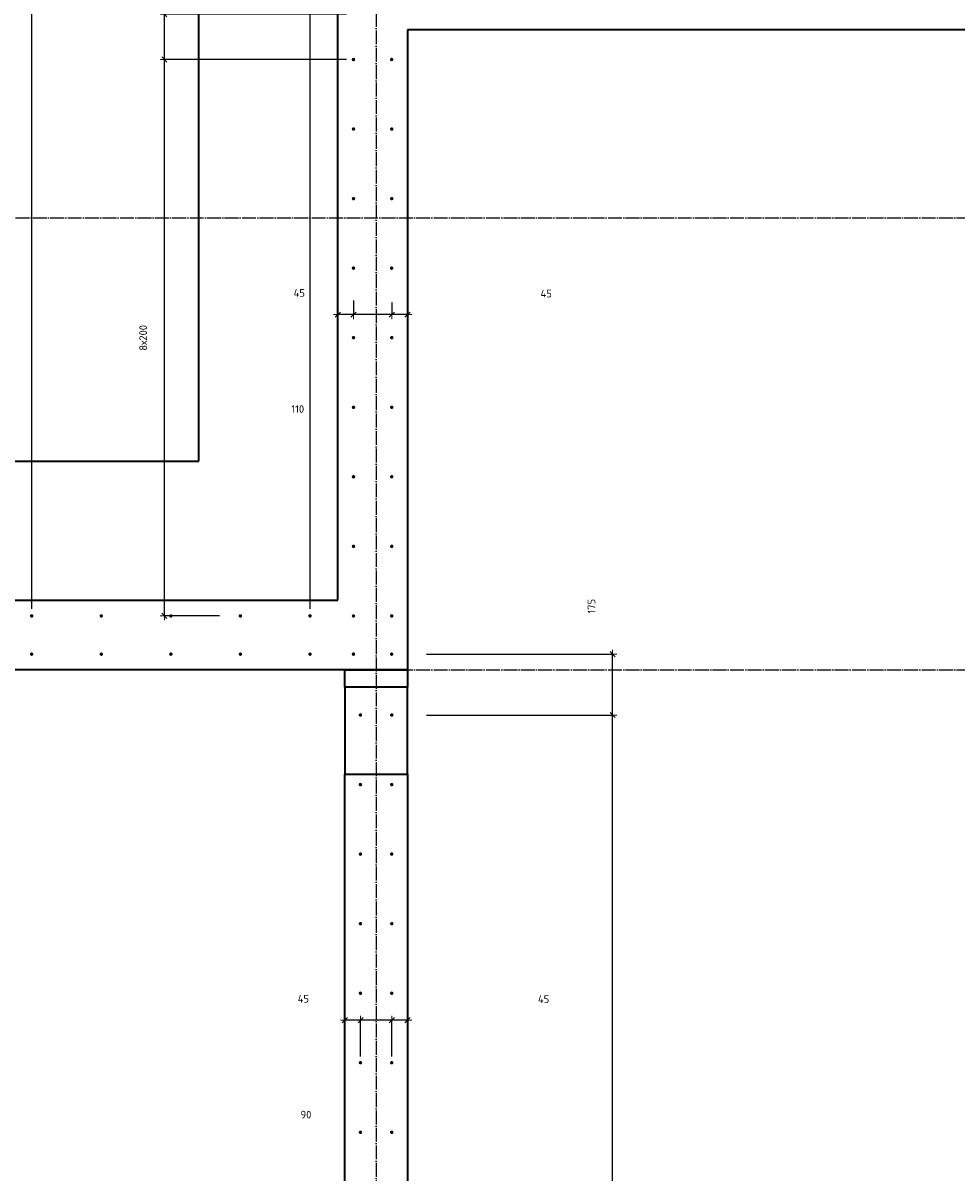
# Model space of a CAD drawing. Header units: millimetres. Extents: x 27309 to 183995, y -852 to 48500.
# Tile 58 of 93: x 151925 to 154610, y 42453 to 45760. Entities that reach past the tile are written whole.
import ezdxf

# ---------------------------------------------------------------- set-up
doc = ezdxf.new("R2010")
doc.units = ezdxf.units.MM
doc.header["$PDMODE"] = 65
doc.linetypes.add('______11', pattern=[50, 40, -5, 0, -5])
doc.linetypes.add('______5', pattern=[110, 80, -10, 10, -10])
doc.layers.add('Арм.стержн. Выпуски', color=180, linetype='Continuous', lineweight=35)
doc.layers.add('Размерная линия_ общее', color=7, linetype='Continuous', lineweight=13)
doc.layers.add('Осевая линия_ общее', color=7, linetype='______5', lineweight=13, true_color=0xa0a0a0)
doc.styles.add('ISOCPEUR', font='ISOCPEUR')
doc.dimstyles.new('DIMSTYLE_3', dxfattribs={"dimtxt": 22, "dimasz": 25, "dimexe": 0, "dimexo": 0, "dimgap": 11, "dimtad": 2, "dimdec": 0, "dimrnd": 5, "dimzin": 12, "dimdsep": 46, "dimtxsty": 'ISOCPEUR', "dimblk1": 'ALL_ML_STRICH', "dimblk2": 'ALL_ML_STRICH', "dimsah": 1, "dimcen": 0, "dimclrd": 7, "dimclre": 256, "dimclrt": 7, "dimadec": 0, "dimazin": 0, "dimtfac": 1, "dimtdec": 0, "dimtix": 1, "dimtmove": 2, "dimatfit": 3, "dimfxl": 0, "dimtzin": 0, "dimlwd": 0, "dimlwe": -3, "dimarcsym": 0})
doc.dimstyles.new('DIMSTYLE_5', dxfattribs={"dimtxt": 22, "dimasz": 25, "dimexe": 0, "dimexo": 0, "dimgap": 11, "dimtad": 2, "dimdec": 0, "dimrnd": 5, "dimzin": 12, "dimdsep": 46, "dimtxsty": 'ISOCPEUR', "dimblk1": 'ALL_ML_STRICH', "dimblk2": 'ALL_ML_STRICH', "dimsah": 1, "dimcen": 0, "dimclrd": 7, "dimclre": 256, "dimclrt": 7, "dimadec": 0, "dimazin": 0, "dimtfac": 1, "dimtdec": 0, "dimtix": 1, "dimtmove": 2, "dimatfit": 3, "dimfxl": 0, "dimtvp": 1.2, "dimtzin": 0, "dimlwd": 0, "dimlwe": -3, "dimarcsym": 0})

# ---------------------------------------------------------------- blocks, each defined once
blk = doc.blocks.new('ALL_ML_STRICH')
at = {"color": 0, "linetype": 'ByBlock', "lineweight": -2}
for p, q in [((-1, 0), (0.5, 0)), ((-0.3, -0.3), (0.3, 0.3)), ((0, -0.5), (0, 0.5))]:
    blk.add_line(p, q, dxfattribs=at)
blk = doc.blocks.new('*D9')
at = {"layer": 'DEFPOINTS', "color": 7, "linetype": 'Continuous', "lineweight": 13, "transparency": 33554687}
for p in [(152875, 45655), (152331.4, 44055), (152510, 44055)]:
    blk.add_point(p, dxfattribs=at)
at = {"layer": 'Размерная линия_ общее', "color": 253, "linetype": 'Continuous', "lineweight": -2, "true_color": 0xa0a0a0, "transparency": 33554687}
for p, q in [((152855, 45655), (152331.4, 45655)), ((152490, 44055), (152331.4, 44055))]:
    blk.add_line(p, q, dxfattribs=at)
at = {"layer": 'Размерная линия_ общее', "color": 7, "linetype": 'Continuous', "lineweight": -2, "transparency": 33554687}
blk.add_line((152331.4, 44055), (152331.4, 45655), dxfattribs=at)
at = {"layer": 'Размерная линия_ общее', "color": 7, "linetype": 'Continuous', "lineweight": 13, "transparency": 33554687, "xscale": 25, "yscale": 25, "zscale": 25}
for p, rotation in [((152331.4, 45655), 90), ((152331.4, 44055), 270)]:
    blk.add_blockref('ALL_ML_STRICH', p, dxfattribs=dict(at, rotation=rotation))
at = {"layer": 'Размерная линия_ общее', "color": 7, "linetype": 'Continuous', "lineweight": 13, "transparency": 33554687, "insert": (152259.4, 44817.6), "char_height": 22, "width": 1.1, "attachment_point": 1, "rotation": 90, "line_spacing_factor": 0.60241, "style": 'ISOCPEUR'}
blk.add_mtext('8х200', dxfattribs=at)
blk = doc.blocks.new('*D10')
at = {"layer": 'DEFPOINTS', "color": 7, "linetype": 'Continuous', "lineweight": 13, "transparency": 33554687}
for p in [(152875, 45785), (152331.4, 45655), (152875, 45655)]:
    blk.add_point(p, dxfattribs=at)
at = {"layer": 'Размерная линия_ общее', "color": 253, "linetype": 'Continuous', "lineweight": -2, "true_color": 0xa0a0a0, "transparency": 33554687}
for p, q in [((152855, 45785), (152331.4, 45785)), ((152855, 45655), (152331.4, 45655))]:
    blk.add_line(p, q, dxfattribs=at)
at = {"layer": 'Размерная линия_ общее', "color": 7, "linetype": 'Continuous', "lineweight": -2, "transparency": 33554687}
blk.add_line((152331.4, 45655), (152331.4, 45785), dxfattribs=at)
at = {"layer": 'Размерная линия_ общее', "color": 7, "linetype": 'Continuous', "lineweight": 13, "transparency": 33554687, "xscale": 25, "yscale": 25, "zscale": 25}
for p, rotation in [((152331.4, 45785), 90), ((152331.4, 45655), 270)]:
    blk.add_blockref('ALL_ML_STRICH', p, dxfattribs=dict(at, rotation=rotation))
at = {"layer": 'Размерная линия_ общее', "color": 7, "linetype": 'Continuous', "lineweight": 13, "transparency": 33554687, "insert": (152271.2, 45910.2), "char_height": 22, "width": 66, "attachment_point": 5, "rotation": 90, "style": 'ISOCPEUR'}
blk.add_mtext('\\A1;{130}', dxfattribs=at)
blk = doc.blocks.new('*D50')
at = {"layer": 'DEFPOINTS', "color": 7, "linetype": 'Continuous', "lineweight": 13, "transparency": 33554687}
for p in [(152985, 43770), (152985, 38370), (153619.9, 38370)]:
    blk.add_point(p, dxfattribs=at)
at = {"layer": 'Размерная линия_ общее', "color": 253, "linetype": 'Continuous', "lineweight": -2, "true_color": 0xa0a0a0, "transparency": 33554687}
for p, q in [((153085, 43770), (153619.9, 43770)), ((153085, 38370), (153619.9, 38370))]:
    blk.add_line(p, q, dxfattribs=at)
at = {"layer": 'Размерная линия_ общее', "color": 7, "linetype": 'Continuous', "lineweight": -2, "transparency": 33554687}
blk.add_line((153619.9, 38370), (153619.9, 43770), dxfattribs=at)
at = {"layer": 'Размерная линия_ общее', "color": 7, "linetype": 'Continuous', "lineweight": 13, "transparency": 33554687, "xscale": 25, "yscale": 25, "zscale": 25}
for p, rotation in [((153619.9, 43770), 90), ((153619.9, 38370), 270)]:
    blk.add_blockref('ALL_ML_STRICH', p, dxfattribs=dict(at, rotation=rotation))
at = {"layer": 'Размерная линия_ общее', "color": 7, "linetype": 'Continuous', "lineweight": 13, "transparency": 33554687, "insert": (153547.9, 40985.3), "char_height": 22, "width": 1.1, "attachment_point": 1, "rotation": 90, "line_spacing_factor": 0.60241, "style": 'ISOCPEUR'}
blk.add_mtext('27х200=5400', dxfattribs=at)
blk = doc.blocks.new('*D51')
at = {"layer": 'DEFPOINTS', "color": 7, "linetype": 'Continuous', "lineweight": 13, "transparency": 33554687}
for p in [(152985, 43945), (152985, 43770), (153619.9, 43770)]:
    blk.add_point(p, dxfattribs=at)
at = {"layer": 'Размерная линия_ общее', "color": 253, "linetype": 'Continuous', "lineweight": -2, "true_color": 0xa0a0a0, "transparency": 33554687}
for p, q in [((153085, 43945), (153619.9, 43945)), ((153085, 43770), (153619.9, 43770))]:
    blk.add_line(p, q, dxfattribs=at)
at = {"layer": 'Размерная линия_ общее', "color": 7, "linetype": 'Continuous', "lineweight": -2, "transparency": 33554687}
blk.add_line((153619.9, 43770), (153619.9, 43945), dxfattribs=at)
at = {"layer": 'Размерная линия_ общее', "color": 7, "linetype": 'Continuous', "lineweight": 13, "transparency": 33554687, "xscale": 25, "yscale": 25, "zscale": 25}
for p, rotation in [((153619.9, 43945), 90), ((153619.9, 43770), 270)]:
    blk.add_blockref('ALL_ML_STRICH', p, dxfattribs=dict(at, rotation=rotation))
at = {"layer": 'Размерная линия_ общее', "color": 7, "linetype": 'Continuous', "lineweight": 13, "transparency": 33554687, "insert": (153559.1, 44082.7), "char_height": 22, "width": 66, "attachment_point": 5, "rotation": 90, "style": 'ISOCPEUR'}
blk.add_mtext('\\A1;{175}', dxfattribs=at)
blk = doc.blocks.new('*D164')
at = {"layer": 'DEFPOINTS', "color": 7, "linetype": 'Continuous', "lineweight": 13, "transparency": 33554687}
for p in [(152985, 44976.7), (153030, 44921.3), (153030, 44882)]:
    blk.add_point(p, dxfattribs=at)
at = {"layer": 'Размерная линия_ общее', "color": 253, "linetype": 'Continuous', "lineweight": -2, "true_color": 0xa0a0a0, "transparency": 33554687}
for p, q in [((152985, 44956.7), (152985, 44921.3)), ((153030, 44902), (153030, 44921.3))]:
    blk.add_line(p, q, dxfattribs=at)
at = {"layer": 'Размерная линия_ общее', "color": 7, "linetype": 'Continuous', "lineweight": -2, "transparency": 33554687}
blk.add_line((153030, 44921.3), (152985, 44921.3), dxfattribs=at)
at = {"layer": 'Размерная линия_ общее', "color": 7, "linetype": 'Continuous', "lineweight": 13, "transparency": 33554687, "xscale": 25, "yscale": 25, "zscale": 25}
for p, rotation in [((152985, 44921.3), 180), ((153030, 44921.3), 360)]:
    blk.add_blockref('ALL_ML_STRICH', p, dxfattribs=dict(at, rotation=rotation))
at = {"layer": 'Размерная линия_ общее', "color": 7, "linetype": 'Continuous', "lineweight": 13, "transparency": 33554687, "insert": (153429, 44981.9), "char_height": 22, "width": 44, "attachment_point": 5, "style": 'ISOCPEUR'}
blk.add_mtext('\\A1;{45}', dxfattribs=at)
blk = doc.blocks.new('*D165')
at = {"layer": 'DEFPOINTS', "color": 7, "linetype": 'Continuous', "lineweight": 13, "transparency": 33554687}
for p in [(152875, 44981.7), (152985, 44976.7), (152985, 44921.3)]:
    blk.add_point(p, dxfattribs=at)
at = {"layer": 'Размерная линия_ общее', "color": 253, "linetype": 'Continuous', "lineweight": -2, "true_color": 0xa0a0a0, "transparency": 33554687}
for p, q in [((152875, 44961.7), (152875, 44921.3)), ((152985, 44956.7), (152985, 44921.3))]:
    blk.add_line(p, q, dxfattribs=at)
at = {"layer": 'Размерная линия_ общее', "color": 7, "linetype": 'Continuous', "lineweight": -2, "transparency": 33554687}
blk.add_line((152985, 44921.3), (152875, 44921.3), dxfattribs=at)
at = {"layer": 'Размерная линия_ общее', "color": 7, "linetype": 'Continuous', "lineweight": 13, "transparency": 33554687, "xscale": 25, "yscale": 25, "zscale": 25}
for p, rotation in [((152875, 44921.3), 180), ((152985, 44921.3), 360)]:
    blk.add_blockref('ALL_ML_STRICH', p, dxfattribs=dict(at, rotation=rotation))
at = {"layer": 'Размерная линия_ общее', "color": 7, "linetype": 'Continuous', "lineweight": 13, "transparency": 33554687, "insert": (152714.7, 44649.9), "char_height": 22, "width": 66, "attachment_point": 5, "style": 'ISOCPEUR'}
blk.add_mtext('\\A1;{110}', dxfattribs=at)
blk = doc.blocks.new('*D166')
at = {"layer": 'DEFPOINTS', "color": 7, "linetype": 'Continuous', "lineweight": 13, "transparency": 33554687}
for p in [(152875, 44981.7), (152875, 44921.3), (152830, 44892.9)]:
    blk.add_point(p, dxfattribs=at)
at = {"layer": 'Размерная линия_ общее', "color": 253, "linetype": 'Continuous', "lineweight": -2, "true_color": 0xa0a0a0, "transparency": 33554687}
for p, q in [((152875, 44961.7), (152875, 44921.3)), ((152830, 44912.9), (152830, 44921.3))]:
    blk.add_line(p, q, dxfattribs=at)
at = {"layer": 'Размерная линия_ общее', "color": 7, "linetype": 'Continuous', "lineweight": -2, "transparency": 33554687}
blk.add_line((152875, 44921.3), (152830, 44921.3), dxfattribs=at)
at = {"layer": 'Размерная линия_ общее', "color": 7, "linetype": 'Continuous', "lineweight": 13, "transparency": 33554687, "xscale": 25, "yscale": 25, "zscale": 25}
for p, rotation in [((152830, 44921.3), 180), ((152875, 44921.3), 360)]:
    blk.add_blockref('ALL_ML_STRICH', p, dxfattribs=dict(at, rotation=rotation))
at = {"layer": 'Размерная линия_ общее', "color": 7, "linetype": 'Continuous', "lineweight": 13, "transparency": 33554687, "insert": (152719.2, 44983.6), "char_height": 22, "width": 44, "attachment_point": 5, "style": 'ISOCPEUR'}
blk.add_mtext('\\A1;{45}', dxfattribs=at)
blk = doc.blocks.new('*D186')
at = {"layer": 'DEFPOINTS', "color": 7, "linetype": 'Continuous', "lineweight": 13, "transparency": 33554687}
for p in [(153030, 42892.4), (153030, 42829.7), (152985, 42767.7)]:
    blk.add_point(p, dxfattribs=at)
at = {"layer": 'Размерная линия_ общее', "color": 253, "linetype": 'Continuous', "lineweight": -2, "true_color": 0xa0a0a0, "transparency": 33554687}
for p, q in [((152985, 42787.7), (152985, 42892.4)), ((153030, 42849.7), (153030, 42892.4))]:
    blk.add_line(p, q, dxfattribs=at)
at = {"layer": 'Размерная линия_ общее', "color": 7, "linetype": 'Continuous', "lineweight": -2, "transparency": 33554687}
blk.add_line((153030, 42892.4), (152985, 42892.4), dxfattribs=at)
at = {"layer": 'Размерная линия_ общее', "color": 7, "linetype": 'Continuous', "lineweight": 13, "transparency": 33554687, "xscale": 25, "yscale": 25, "zscale": 25}
for p, rotation in [((152985, 42892.4), 180), ((153030, 42892.4), 360)]:
    blk.add_blockref('ALL_ML_STRICH', p, dxfattribs=dict(at, rotation=rotation))
at = {"layer": 'Размерная линия_ общее', "color": 7, "linetype": 'Continuous', "lineweight": 13, "transparency": 33554687, "insert": (153421.5, 42952.9), "char_height": 22, "width": 44, "attachment_point": 5, "style": 'ISOCPEUR'}
blk.add_mtext('\\A1;{45}', dxfattribs=at)
blk = doc.blocks.new('*D187')
at = {"layer": 'DEFPOINTS', "color": 7, "linetype": 'Continuous', "lineweight": 13, "transparency": 33554687}
for p in [(152985, 42892.4), (152895.5, 42767.7), (152985, 42767.7)]:
    blk.add_point(p, dxfattribs=at)
at = {"layer": 'Размерная линия_ общее', "color": 253, "linetype": 'Continuous', "lineweight": -2, "true_color": 0xa0a0a0, "transparency": 33554687}
for p, q in [((152895.5, 42787.7), (152895.5, 42892.4)), ((152985, 42787.7), (152985, 42892.4))]:
    blk.add_line(p, q, dxfattribs=at)
at = {"layer": 'Размерная линия_ общее', "color": 7, "linetype": 'Continuous', "lineweight": -2, "transparency": 33554687}
blk.add_line((152985, 42892.4), (152895.5, 42892.4), dxfattribs=at)
at = {"layer": 'Размерная линия_ общее', "color": 7, "linetype": 'Continuous', "lineweight": 13, "transparency": 33554687, "xscale": 25, "yscale": 25, "zscale": 25}
for p, rotation in [((152895.5, 42892.4), 180), ((152985, 42892.4), 360)]:
    blk.add_blockref('ALL_ML_STRICH', p, dxfattribs=dict(at, rotation=rotation))
at = {"layer": 'Размерная линия_ общее', "color": 7, "linetype": 'Continuous', "lineweight": 13, "transparency": 33554687, "insert": (152738.3, 42620.9), "char_height": 22, "width": 44, "attachment_point": 5, "style": 'ISOCPEUR'}
blk.add_mtext('\\A1;{90}', dxfattribs=at)
blk = doc.blocks.new('*D188')
at = {"layer": 'DEFPOINTS', "color": 7, "linetype": 'Continuous', "lineweight": 13, "transparency": 33554687}
for p in [(152895.5, 42892.4), (152850, 42789.1), (152895.5, 42767.7)]:
    blk.add_point(p, dxfattribs=at)
at = {"layer": 'Размерная линия_ общее', "color": 253, "linetype": 'Continuous', "lineweight": -2, "true_color": 0xa0a0a0, "transparency": 33554687}
for p, q in [((152850, 42809.1), (152850, 42892.4)), ((152895.5, 42787.7), (152895.5, 42892.4))]:
    blk.add_line(p, q, dxfattribs=at)
at = {"layer": 'Размерная линия_ общее', "color": 7, "linetype": 'Continuous', "lineweight": -2, "transparency": 33554687}
blk.add_line((152895.5, 42892.4), (152850, 42892.4), dxfattribs=at)
at = {"layer": 'Размерная линия_ общее', "color": 7, "linetype": 'Continuous', "lineweight": 13, "transparency": 33554687, "xscale": 25, "yscale": 25, "zscale": 25}
for p, rotation in [((152850, 42892.4), 180), ((152895.5, 42892.4), 360)]:
    blk.add_blockref('ALL_ML_STRICH', p, dxfattribs=dict(at, rotation=rotation))
at = {"layer": 'Размерная линия_ общее', "color": 7, "linetype": 'Continuous', "lineweight": 13, "transparency": 33554687, "insert": (152730.9, 42954), "char_height": 22, "width": 44, "attachment_point": 5, "style": 'ISOCPEUR'}
blk.add_mtext('\\A1;{45}', dxfattribs=at)
blk = doc.blocks.new('*D360')
at = {"layer": 'DEFPOINTS', "color": 7, "linetype": 'Continuous', "lineweight": 13, "transparency": 33554687}
for p in [(151900, 46497.3), (151900, 44100), (151950, 44055)]:
    blk.add_point(p, dxfattribs=at)
at = {"layer": 'Размерная линия_ общее', "color": 253, "linetype": 'Continuous', "lineweight": -2, "true_color": 0xa0a0a0, "transparency": 33554687}
for p, q in [((151900, 44120), (151900, 46497.3)), ((151950, 44075), (151950, 46497.3))]:
    blk.add_line(p, q, dxfattribs=at)
at = {"layer": 'Размерная линия_ общее', "color": 7, "linetype": 'Continuous', "lineweight": -2, "transparency": 33554687}
blk.add_line((151900, 46497.3), (151950, 46497.3), dxfattribs=at)
at = {"layer": 'Размерная линия_ общее', "color": 7, "linetype": 'Continuous', "lineweight": 13, "transparency": 33554687, "xscale": 25, "yscale": 25, "zscale": 25, "rotation": 180}
blk.add_blockref('ALL_ML_STRICH', (151900, 46497.3), dxfattribs=at)
at = {"layer": 'Размерная линия_ общее', "color": 7, "linetype": 'Continuous', "lineweight": 13, "transparency": 33554687, "xscale": 25, "yscale": 25, "zscale": 25}
blk.add_blockref('ALL_ML_STRICH', (151950, 46497.3), dxfattribs=at)
at = {"layer": 'Размерная линия_ общее', "color": 7, "linetype": 'Continuous', "lineweight": 13, "transparency": 33554687, "insert": (152050.5, 46874.3), "char_height": 22, "width": 44, "attachment_point": 5, "style": 'ISOCPEUR'}
blk.add_mtext('\\A1;{50}', dxfattribs=at)
blk = doc.blocks.new('*D361')
at = {"layer": 'DEFPOINTS', "color": 7, "linetype": 'Continuous', "lineweight": 13, "transparency": 33554687}
for p in [(151950, 46497.3), (151950, 44055), (152750, 44055)]:
    blk.add_point(p, dxfattribs=at)
at = {"layer": 'Размерная линия_ общее', "color": 253, "linetype": 'Continuous', "lineweight": -2, "true_color": 0xa0a0a0, "transparency": 33554687}
for p, q in [((151950, 44075), (151950, 46497.3)), ((152750, 44075), (152750, 46497.3))]:
    blk.add_line(p, q, dxfattribs=at)
at = {"layer": 'Размерная линия_ общее', "color": 7, "linetype": 'Continuous', "lineweight": -2, "transparency": 33554687}
blk.add_line((151950, 46497.3), (152750, 46497.3), dxfattribs=at)
at = {"layer": 'Размерная линия_ общее', "color": 7, "linetype": 'Continuous', "lineweight": 13, "transparency": 33554687, "xscale": 25, "yscale": 25, "zscale": 25, "rotation": 180}
blk.add_blockref('ALL_ML_STRICH', (151950, 46497.3), dxfattribs=at)
at = {"layer": 'Размерная линия_ общее', "color": 7, "linetype": 'Continuous', "lineweight": 13, "transparency": 33554687, "xscale": 25, "yscale": 25, "zscale": 25}
blk.add_blockref('ALL_ML_STRICH', (152750, 46497.3), dxfattribs=at)
at = {"layer": 'Размерная линия_ общее', "color": 7, "linetype": 'Continuous', "lineweight": 13, "transparency": 33554687, "insert": (152351.1, 46558.3), "char_height": 22, "width": 66, "attachment_point": 5, "style": 'ISOCPEUR'}
blk.add_mtext('\\A1;{800}', dxfattribs=at)
blk = doc.blocks.new('*D362')
at = {"layer": 'DEFPOINTS', "color": 7, "linetype": 'Continuous', "lineweight": 13, "transparency": 33554687}
for p in [(152750, 46497.3), (152875, 45895), (152750, 44055)]:
    blk.add_point(p, dxfattribs=at)
at = {"layer": 'Размерная линия_ общее', "color": 253, "linetype": 'Continuous', "lineweight": -2, "true_color": 0xa0a0a0, "transparency": 33554687}
for p, q in [((152750, 44075), (152750, 46497.3)), ((152875, 45915), (152875, 46497.3))]:
    blk.add_line(p, q, dxfattribs=at)
at = {"layer": 'Размерная линия_ общее', "color": 7, "linetype": 'Continuous', "lineweight": -2, "transparency": 33554687}
blk.add_line((152750, 46497.3), (152875, 46497.3), dxfattribs=at)
at = {"layer": 'Размерная линия_ общее', "color": 7, "linetype": 'Continuous', "lineweight": 13, "transparency": 33554687, "xscale": 25, "yscale": 25, "zscale": 25, "rotation": 180}
blk.add_blockref('ALL_ML_STRICH', (152750, 46497.3), dxfattribs=at)
at = {"layer": 'Размерная линия_ общее', "color": 7, "linetype": 'Continuous', "lineweight": 13, "transparency": 33554687, "xscale": 25, "yscale": 25, "zscale": 25}
blk.add_blockref('ALL_ML_STRICH', (152875, 46497.3), dxfattribs=at)
at = {"layer": 'Размерная линия_ общее', "color": 7, "linetype": 'Continuous', "lineweight": 13, "transparency": 33554687, "insert": (152452.1, 46908.7), "char_height": 22, "width": 66, "attachment_point": 5, "style": 'ISOCPEUR'}
blk.add_mtext('\\A1;{125}', dxfattribs=at)

msp = doc.modelspace()

# ---------------------------------------------------------------- hatches: boundary and pattern name
at = {"layer": 'Арм.стержн. Выпуски', "linetype": 'Continuous', "lineweight": 35, "transparency": 33554687}
for points in [[(152880, 45655), (152879.6, 45656.9), (152878.5, 45658.5), (152876.9, 45659.6), (152875, 45660), (152873.1, 45659.6), (152871.5, 45658.5), (152870.4, 45656.9), (152870, 45655), (152870.4, 45653.1), (152871.5, 45651.5), (152873.1, 45650.4), (152875, 45650), (152876.9, 45650.4), (152878.5, 45651.5), (152879.6, 45653.1)], [(152990, 45655), (152989.6, 45656.9), (152988.5, 45658.5), (152986.9, 45659.6), (152985, 45660), (152983.1, 45659.6), (152981.5, 45658.5), (152980.4, 45656.9), (152980, 45655), (152980.4, 45653.1), (152981.5, 45651.5), (152983.1, 45650.4), (152985, 45650), (152986.9, 45650.4), (152988.5, 45651.5), (152989.6, 45653.1)], [(152880, 45455), (152879.6, 45456.9), (152878.5, 45458.5), (152876.9, 45459.6), (152875, 45460), (152873.1, 45459.6), (152871.5, 45458.5), (152870.4, 45456.9), (152870, 45455), (152870.4, 45453.1), (152871.5, 45451.5), (152873.1, 45450.4), (152875, 45450), (152876.9, 45450.4), (152878.5, 45451.5), (152879.6, 45453.1)], [(152990, 45455), (152989.6, 45456.9), (152988.5, 45458.5), (152986.9, 45459.6), (152985, 45460), (152983.1, 45459.6), (152981.5, 45458.5), (152980.4, 45456.9), (152980, 45455), (152980.4, 45453.1), (152981.5, 45451.5), (152983.1, 45450.4), (152985, 45450), (152986.9, 45450.4), (152988.5, 45451.5), (152989.6, 45453.1)], [(152880, 45255), (152879.6, 45256.9), (152878.5, 45258.5), (152876.9, 45259.6), (152875, 45260), (152873.1, 45259.6), (152871.5, 45258.5), (152870.4, 45256.9), (152870, 45255), (152870.4, 45253.1), (152871.5, 45251.5), (152873.1, 45250.4), (152875, 45250), (152876.9, 45250.4), (152878.5, 45251.5), (152879.6, 45253.1)], [(152990, 45255), (152989.6, 45256.9), (152988.5, 45258.5), (152986.9, 45259.6), (152985, 45260), (152983.1, 45259.6), (152981.5, 45258.5), (152980.4, 45256.9), (152980, 45255), (152980.4, 45253.1), (152981.5, 45251.5), (152983.1, 45250.4), (152985, 45250), (152986.9, 45250.4), (152988.5, 45251.5), (152989.6, 45253.1)], [(152880, 45055), (152879.6, 45056.9), (152878.5, 45058.5), (152876.9, 45059.6), (152875, 45060), (152873.1, 45059.6), (152871.5, 45058.5), (152870.4, 45056.9), (152870, 45055), (152870.4, 45053.1), (152871.5, 45051.5), (152873.1, 45050.4), (152875, 45050), (152876.9, 45050.4), (152878.5, 45051.5), (152879.6, 45053.1)], [(152990, 45055), (152989.6, 45056.9), (152988.5, 45058.5), (152986.9, 45059.6), (152985, 45060), (152983.1, 45059.6), (152981.5, 45058.5), (152980.4, 45056.9), (152980, 45055), (152980.4, 45053.1), (152981.5, 45051.5), (152983.1, 45050.4), (152985, 45050), (152986.9, 45050.4), (152988.5, 45051.5), (152989.6, 45053.1)], [(152880, 44855), (152879.6, 44856.9), (152878.5, 44858.5), (152876.9, 44859.6), (152875, 44860), (152873.1, 44859.6), (152871.5, 44858.5), (152870.4, 44856.9), (152870, 44855), (152870.4, 44853.1), (152871.5, 44851.5), (152873.1, 44850.4), (152875, 44850), (152876.9, 44850.4), (152878.5, 44851.5), (152879.6, 44853.1)], [(152990, 44855), (152989.6, 44856.9), (152988.5, 44858.5), (152986.9, 44859.6), (152985, 44860), (152983.1, 44859.6), (152981.5, 44858.5), (152980.4, 44856.9), (152980, 44855), (152980.4, 44853.1), (152981.5, 44851.5), (152983.1, 44850.4), (152985, 44850), (152986.9, 44850.4), (152988.5, 44851.5), (152989.6, 44853.1)], [(152880, 44655), (152879.6, 44656.9), (152878.5, 44658.5), (152876.9, 44659.6), (152875, 44660), (152873.1, 44659.6), (152871.5, 44658.5), (152870.4, 44656.9), (152870, 44655), (152870.4, 44653.1), (152871.5, 44651.5), (152873.1, 44650.4), (152875, 44650), (152876.9, 44650.4), (152878.5, 44651.5), (152879.6, 44653.1)], [(152990, 44655), (152989.6, 44656.9), (152988.5, 44658.5), (152986.9, 44659.6), (152985, 44660), (152983.1, 44659.6), (152981.5, 44658.5), (152980.4, 44656.9), (152980, 44655), (152980.4, 44653.1), (152981.5, 44651.5), (152983.1, 44650.4), (152985, 44650), (152986.9, 44650.4), (152988.5, 44651.5), (152989.6, 44653.1)], [(152880, 44455), (152879.6, 44456.9), (152878.5, 44458.5), (152876.9, 44459.6), (152875, 44460), (152873.1, 44459.6), (152871.5, 44458.5), (152870.4, 44456.9), (152870, 44455), (152870.4, 44453.1), (152871.5, 44451.5), (152873.1, 44450.4), (152875, 44450), (152876.9, 44450.4), (152878.5, 44451.5), (152879.6, 44453.1)], [(152990, 44455), (152989.6, 44456.9), (152988.5, 44458.5), (152986.9, 44459.6), (152985, 44460), (152983.1, 44459.6), (152981.5, 44458.5), (152980.4, 44456.9), (152980, 44455), (152980.4, 44453.1), (152981.5, 44451.5), (152983.1, 44450.4), (152985, 44450), (152986.9, 44450.4), (152988.5, 44451.5), (152989.6, 44453.1)], [(152880, 44255), (152879.6, 44256.9), (152878.5, 44258.5), (152876.9, 44259.6), (152875, 44260), (152873.1, 44259.6), (152871.5, 44258.5), (152870.4, 44256.9), (152870, 44255), (152870.4, 44253.1), (152871.5, 44251.5), (152873.1, 44250.4), (152875, 44250), (152876.9, 44250.4), (152878.5, 44251.5), (152879.6, 44253.1)], [(152990, 44255), (152989.6, 44256.9), (152988.5, 44258.5), (152986.9, 44259.6), (152985, 44260), (152983.1, 44259.6), (152981.5, 44258.5), (152980.4, 44256.9), (152980, 44255), (152980.4, 44253.1), (152981.5, 44251.5), (152983.1, 44250.4), (152985, 44250), (152986.9, 44250.4), (152988.5, 44251.5), (152989.6, 44253.1)], [(151955, 44055), (151954.6, 44056.9), (151953.5, 44058.5), (151951.9, 44059.6), (151950, 44060), (151948.1, 44059.6), (151946.5, 44058.5), (151945.4, 44056.9), (151945, 44055), (151945.4, 44053.1), (151946.5, 44051.5), (151948.1, 44050.4), (151950, 44050), (151951.9, 44050.4), (151953.5, 44051.5), (151954.6, 44053.1)], [(152155, 44055), (152154.6, 44056.9), (152153.5, 44058.5), (152151.9, 44059.6), (152150, 44060), (152148.1, 44059.6), (152146.5, 44058.5), (152145.4, 44056.9), (152145, 44055), (152145.4, 44053.1), (152146.5, 44051.5), (152148.1, 44050.4), (152150, 44050), (152151.9, 44050.4), (152153.5, 44051.5), (152154.6, 44053.1)], [(152355, 44055), (152354.6, 44056.9), (152353.5, 44058.5), (152351.9, 44059.6), (152350, 44060), (152348.1, 44059.6), (152346.5, 44058.5), (152345.4, 44056.9), (152345, 44055), (152345.4, 44053.1), (152346.5, 44051.5), (152348.1, 44050.4), (152350, 44050), (152351.9, 44050.4), (152353.5, 44051.5), (152354.6, 44053.1)], [(152555, 44055), (152554.6, 44056.9), (152553.5, 44058.5), (152551.9, 44059.6), (152550, 44060), (152548.1, 44059.6), (152546.5, 44058.5), (152545.4, 44056.9), (152545, 44055), (152545.4, 44053.1), (152546.5, 44051.5), (152548.1, 44050.4), (152550, 44050), (152551.9, 44050.4), (152553.5, 44051.5), (152554.6, 44053.1)], [(152755, 44055), (152754.6, 44056.9), (152753.5, 44058.5), (152751.9, 44059.6), (152750, 44060), (152748.1, 44059.6), (152746.5, 44058.5), (152745.4, 44056.9), (152745, 44055), (152745.4, 44053.1), (152746.5, 44051.5), (152748.1, 44050.4), (152750, 44050), (152751.9, 44050.4), (152753.5, 44051.5), (152754.6, 44053.1)], [(152880, 44055), (152879.6, 44056.9), (152878.5, 44058.5), (152876.9, 44059.6), (152875, 44060), (152873.1, 44059.6), (152871.5, 44058.5), (152870.4, 44056.9), (152870, 44055), (152870.4, 44053.1), (152871.5, 44051.5), (152873.1, 44050.4), (152875, 44050), (152876.9, 44050.4), (152878.5, 44051.5), (152879.6, 44053.1)], [(152990, 44055), (152989.6, 44056.9), (152988.5, 44058.5), (152986.9, 44059.6), (152985, 44060), (152983.1, 44059.6), (152981.5, 44058.5), (152980.4, 44056.9), (152980, 44055), (152980.4, 44053.1), (152981.5, 44051.5), (152983.1, 44050.4), (152985, 44050), (152986.9, 44050.4), (152988.5, 44051.5), (152989.6, 44053.1)], [(151955, 43945), (151954.6, 43946.9), (151953.5, 43948.5), (151951.9, 43949.6), (151950, 43950), (151948.1, 43949.6), (151946.5, 43948.5), (151945.4, 43946.9), (151945, 43945), (151945.4, 43943.1), (151946.5, 43941.5), (151948.1, 43940.4), (151950, 43940), (151951.9, 43940.4), (151953.5, 43941.5), (151954.6, 43943.1)], [(152155, 43945), (152154.6, 43946.9), (152153.5, 43948.5), (152151.9, 43949.6), (152150, 43950), (152148.1, 43949.6), (152146.5, 43948.5), (152145.4, 43946.9), (152145, 43945), (152145.4, 43943.1), (152146.5, 43941.5), (152148.1, 43940.4), (152150, 43940), (152151.9, 43940.4), (152153.5, 43941.5), (152154.6, 43943.1)], [(152355, 43945), (152354.6, 43946.9), (152353.5, 43948.5), (152351.9, 43949.6), (152350, 43950), (152348.1, 43949.6), (152346.5, 43948.5), (152345.4, 43946.9), (152345, 43945), (152345.4, 43943.1), (152346.5, 43941.5), (152348.1, 43940.4), (152350, 43940), (152351.9, 43940.4), (152353.5, 43941.5), (152354.6, 43943.1)], [(152555, 43945), (152554.6, 43946.9), (152553.5, 43948.5), (152551.9, 43949.6), (152550, 43950), (152548.1, 43949.6), (152546.5, 43948.5), (152545.4, 43946.9), (152545, 43945), (152545.4, 43943.1), (152546.5, 43941.5), (152548.1, 43940.4), (152550, 43940), (152551.9, 43940.4), (152553.5, 43941.5), (152554.6, 43943.1)], [(152755, 43945), (152754.6, 43946.9), (152753.5, 43948.5), (152751.9, 43949.6), (152750, 43950), (152748.1, 43949.6), (152746.5, 43948.5), (152745.4, 43946.9), (152745, 43945), (152745.4, 43943.1), (152746.5, 43941.5), (152748.1, 43940.4), (152750, 43940), (152751.9, 43940.4), (152753.5, 43941.5), (152754.6, 43943.1)], [(152880, 43945), (152879.6, 43946.9), (152878.5, 43948.5), (152876.9, 43949.6), (152875, 43950), (152873.1, 43949.6), (152871.5, 43948.5), (152870.4, 43946.9), (152870, 43945), (152870.4, 43943.1), (152871.5, 43941.5), (152873.1, 43940.4), (152875, 43940), (152876.9, 43940.4), (152878.5, 43941.5), (152879.6, 43943.1)], [(152990, 43945), (152989.6, 43946.9), (152988.5, 43948.5), (152986.9, 43949.6), (152985, 43950), (152983.1, 43949.6), (152981.5, 43948.5), (152980.4, 43946.9), (152980, 43945), (152980.4, 43943.1), (152981.5, 43941.5), (152983.1, 43940.4), (152985, 43940), (152986.9, 43940.4), (152988.5, 43941.5), (152989.6, 43943.1)], [(152900, 43770), (152899.6, 43771.9), (152898.5, 43773.5), (152896.9, 43774.6), (152895, 43775), (152893.1, 43774.6), (152891.5, 43773.5), (152890.4, 43771.9), (152890, 43770), (152890.4, 43768.1), (152891.5, 43766.5), (152893.1, 43765.4), (152895, 43765), (152896.9, 43765.4), (152898.5, 43766.5), (152899.6, 43768.1)], [(152990, 43770), (152989.6, 43771.9), (152988.5, 43773.5), (152986.9, 43774.6), (152985, 43775), (152983.1, 43774.6), (152981.5, 43773.5), (152980.4, 43771.9), (152980, 43770), (152980.4, 43768.1), (152981.5, 43766.5), (152983.1, 43765.4), (152985, 43765), (152986.9, 43765.4), (152988.5, 43766.5), (152989.6, 43768.1)], [(152900, 43570), (152899.6, 43571.9), (152898.5, 43573.5), (152896.9, 43574.6), (152895, 43575), (152893.1, 43574.6), (152891.5, 43573.5), (152890.4, 43571.9), (152890, 43570), (152890.4, 43568.1), (152891.5, 43566.5), (152893.1, 43565.4), (152895, 43565), (152896.9, 43565.4), (152898.5, 43566.5), (152899.6, 43568.1)], [(152990, 43570), (152989.6, 43571.9), (152988.5, 43573.5), (152986.9, 43574.6), (152985, 43575), (152983.1, 43574.6), (152981.5, 43573.5), (152980.4, 43571.9), (152980, 43570), (152980.4, 43568.1), (152981.5, 43566.5), (152983.1, 43565.4), (152985, 43565), (152986.9, 43565.4), (152988.5, 43566.5), (152989.6, 43568.1)], [(152900, 43370), (152899.6, 43371.9), (152898.5, 43373.5), (152896.9, 43374.6), (152895, 43375), (152893.1, 43374.6), (152891.5, 43373.5), (152890.4, 43371.9), (152890, 43370), (152890.4, 43368.1), (152891.5, 43366.5), (152893.1, 43365.4), (152895, 43365), (152896.9, 43365.4), (152898.5, 43366.5), (152899.6, 43368.1)], [(152990, 43370), (152989.6, 43371.9), (152988.5, 43373.5), (152986.9, 43374.6), (152985, 43375), (152983.1, 43374.6), (152981.5, 43373.5), (152980.4, 43371.9), (152980, 43370), (152980.4, 43368.1), (152981.5, 43366.5), (152983.1, 43365.4), (152985, 43365), (152986.9, 43365.4), (152988.5, 43366.5), (152989.6, 43368.1)], [(152900, 43170), (152899.6, 43171.9), (152898.5, 43173.5), (152896.9, 43174.6), (152895, 43175), (152893.1, 43174.6), (152891.5, 43173.5), (152890.4, 43171.9), (152890, 43170), (152890.4, 43168.1), (152891.5, 43166.5), (152893.1, 43165.4), (152895, 43165), (152896.9, 43165.4), (152898.5, 43166.5), (152899.6, 43168.1)], [(152990, 43170), (152989.6, 43171.9), (152988.5, 43173.5), (152986.9, 43174.6), (152985, 43175), (152983.1, 43174.6), (152981.5, 43173.5), (152980.4, 43171.9), (152980, 43170), (152980.4, 43168.1), (152981.5, 43166.5), (152983.1, 43165.4), (152985, 43165), (152986.9, 43165.4), (152988.5, 43166.5), (152989.6, 43168.1)], [(152900, 42970), (152899.6, 42971.9), (152898.5, 42973.5), (152896.9, 42974.6), (152895, 42975), (152893.1, 42974.6), (152891.5, 42973.5), (152890.4, 42971.9), (152890, 42970), (152890.4, 42968.1), (152891.5, 42966.5), (152893.1, 42965.4), (152895, 42965), (152896.9, 42965.4), (152898.5, 42966.5), (152899.6, 42968.1)], [(152990, 42970), (152989.6, 42971.9), (152988.5, 42973.5), (152986.9, 42974.6), (152985, 42975), (152983.1, 42974.6), (152981.5, 42973.5), (152980.4, 42971.9), (152980, 42970), (152980.4, 42968.1), (152981.5, 42966.5), (152983.1, 42965.4), (152985, 42965), (152986.9, 42965.4), (152988.5, 42966.5), (152989.6, 42968.1)], [(152900, 42770), (152899.6, 42771.9), (152898.5, 42773.5), (152896.9, 42774.6), (152895, 42775), (152893.1, 42774.6), (152891.5, 42773.5), (152890.4, 42771.9), (152890, 42770), (152890.4, 42768.1), (152891.5, 42766.5), (152893.1, 42765.4), (152895, 42765), (152896.9, 42765.4), (152898.5, 42766.5), (152899.6, 42768.1)], [(152990, 42770), (152989.6, 42771.9), (152988.5, 42773.5), (152986.9, 42774.6), (152985, 42775), (152983.1, 42774.6), (152981.5, 42773.5), (152980.4, 42771.9), (152980, 42770), (152980.4, 42768.1), (152981.5, 42766.5), (152983.1, 42765.4), (152985, 42765), (152986.9, 42765.4), (152988.5, 42766.5), (152989.6, 42768.1)], [(152900, 42570), (152899.6, 42571.9), (152898.5, 42573.5), (152896.9, 42574.6), (152895, 42575), (152893.1, 42574.6), (152891.5, 42573.5), (152890.4, 42571.9), (152890, 42570), (152890.4, 42568.1), (152891.5, 42566.5), (152893.1, 42565.4), (152895, 42565), (152896.9, 42565.4), (152898.5, 42566.5), (152899.6, 42568.1)], [(152990, 42570), (152989.6, 42571.9), (152988.5, 42573.5), (152986.9, 42574.6), (152985, 42575), (152983.1, 42574.6), (152981.5, 42573.5), (152980.4, 42571.9), (152980, 42570), (152980.4, 42568.1), (152981.5, 42566.5), (152983.1, 42565.4), (152985, 42565), (152986.9, 42565.4), (152988.5, 42566.5), (152989.6, 42568.1)]]:
    msp.add_hatch(color=4, dxfattribs=at).paths.add_polyline_path(points)

# ---------------------------------------------------------------- linework, layer by layer
at = {"color": 7, "linetype": 'Continuous', "lineweight": 35, "transparency": 33554687}
for p, q in [((152830, 45740), (152830, 45940)), ((152830, 44100), (152830, 45740)), ((157980, 45740), (153030, 45740)), ((153030, 45740), (153030, 44100)), ((139850, 44100), (152830, 44100)), ((153030, 44100), (153030, 43900)), ((152850, 43900), (146440, 43900)), ((152850, 43850), (152850, 43900)), ((152850, 43900), (153030, 43900)), ((153030, 43900), (152850, 43900)), ((153030, 43900), (153030, 43850)), ((152850, 43850), (152850, 43600)), ((153030, 43850), (152850, 43850)), ((153030, 43600), (153030, 43850)), ((152850, 42135), (152850, 43600)), ((152850, 43600), (153030, 43600)), ((153030, 43600), (153030, 42135))]:
    msp.add_line(p, q, dxfattribs=at)
at = {"layer": 'Осевая линия_ общее', "color": 253, "linetype": '______11', "lineweight": -3, "true_color": 0xa0a0a0, "transparency": 33554687}
for p, q in [((152940, 46340), (152940, 27662.1)), ((125200, 45200), (169325.4, 45200)), ((125200, 43900), (169325.4, 43900))]:
    msp.add_line(p, q, dxfattribs=at)
at = {"layer": 'Размерная линия_ общее', "color": 7, "linetype": 'Continuous', "lineweight": 35, "transparency": 33554687}
for p, q in [((152430, 44500), (152430, 46340)), ((140250, 44500), (152430, 44500))]:
    msp.add_line(p, q, dxfattribs=at)

# ---------------------------------------------------------------- dimensions: what is measured, and where the dimension line sits
at = {"layer": 'Размерная линия_ общее', "color": 7, "linetype": 'Continuous', "lineweight": 13, "transparency": 33554687}
for base, p1, p2, picture, middle in [((152875, 46497.3), (152750, 44075), (152875, 45915), '*D362', (152452.1, 46908.7)), ((151950, 46497.3), (151900, 44120), (151950, 44075), '*D360', (152050.5, 46874.3)), ((152750, 46497.3), (151950, 44075), (152750, 44075), '*D361', (152351.1, 46558.3))]:
    dim = msp.add_linear_dim(base=base, p1=p1, p2=p2, dimstyle='DIMSTYLE_3', override={"dimpost": '<>', "dimclrd": 7, "dimclre": 253, "dimclrt": 7, "dimlwd": 0, "dimlwe": 65533}, dxfattribs=at)
    dim.commit()
    dim.dimension.update_dxf_attribs({"geometry": picture, "text_midpoint": middle, "dimtype": 160})
for base, p1, p2, angle, dimstyle, picture, middle in [((152331.4, 45785), (152855, 45655), (152855, 45785), 90, 'DIMSTYLE_3', '*D10', (152271.2, 45910.2)), ((152875, 44921.3), (152985, 44956.7), (152875, 44961.7), 180, 'DIMSTYLE_3', '*D165', (152714.7, 44649.9)), ((152830, 44921.3), (152875, 44961.7), (152830, 44912.9), 180, 'DIMSTYLE_5', '*D166', (152719.2, 44983.6)), ((152985, 44921.3), (153030, 44902), (152985, 44956.7), 180, 'DIMSTYLE_5', '*D164', (153429, 44981.9)), ((153619.9, 43945), (153085, 43770), (153085, 43945), 90, 'DIMSTYLE_3', '*D51', (153559.1, 44082.7)), ((152850, 42892.4385), (152895.4966, 42787.6917), (152850, 42809.0794), 180, 'DIMSTYLE_5', '*D188', (152730.9243, 42954.0488)), ((152985, 42892.4), (153030, 42849.7), (152985, 42787.7), 180, 'DIMSTYLE_5', '*D186', (153421.5, 42952.9)), ((152895.4966, 42892.4385), (152985.0279, 42787.6917), (152895.4966, 42787.6917), 180, 'DIMSTYLE_3', '*D187', (152738.3062, 42620.879))]:
    dim = msp.add_linear_dim(base=base, p1=p1, p2=p2, angle=angle, dimstyle=dimstyle, override={"dimpost": '<>', "dimclrd": 7, "dimclre": 253, "dimclrt": 7, "dimlwd": 0, "dimlwe": 65533}, dxfattribs=at)
    dim.commit()
    dim.dimension.update_dxf_attribs({"geometry": picture, "text_midpoint": middle, "dimtype": 160})
for base, p1, p2, text, picture, middle in [((152331.4, 45655), (152490, 44055), (152855, 45655), '8х200', '*D9', (152320.4, 44855)), ((153619.9, 43770), (153085, 38370), (153085, 43770), '27х200=5400', '*D50', (153608.9, 41070))]:
    dim = msp.add_linear_dim(base=base, p1=p1, p2=p2, angle=90, text=text, dimstyle='DIMSTYLE_3', override={"dimpost": '<>', "dimclrd": 7, "dimclre": 253, "dimclrt": 7, "dimlwd": 0, "dimlwe": 65533}, dxfattribs=at)
    dim.commit()
    dim.dimension.update_dxf_attribs({"geometry": picture, "text_midpoint": middle, "dimtype": 160})

doc.saveas('drawing.dxf')
